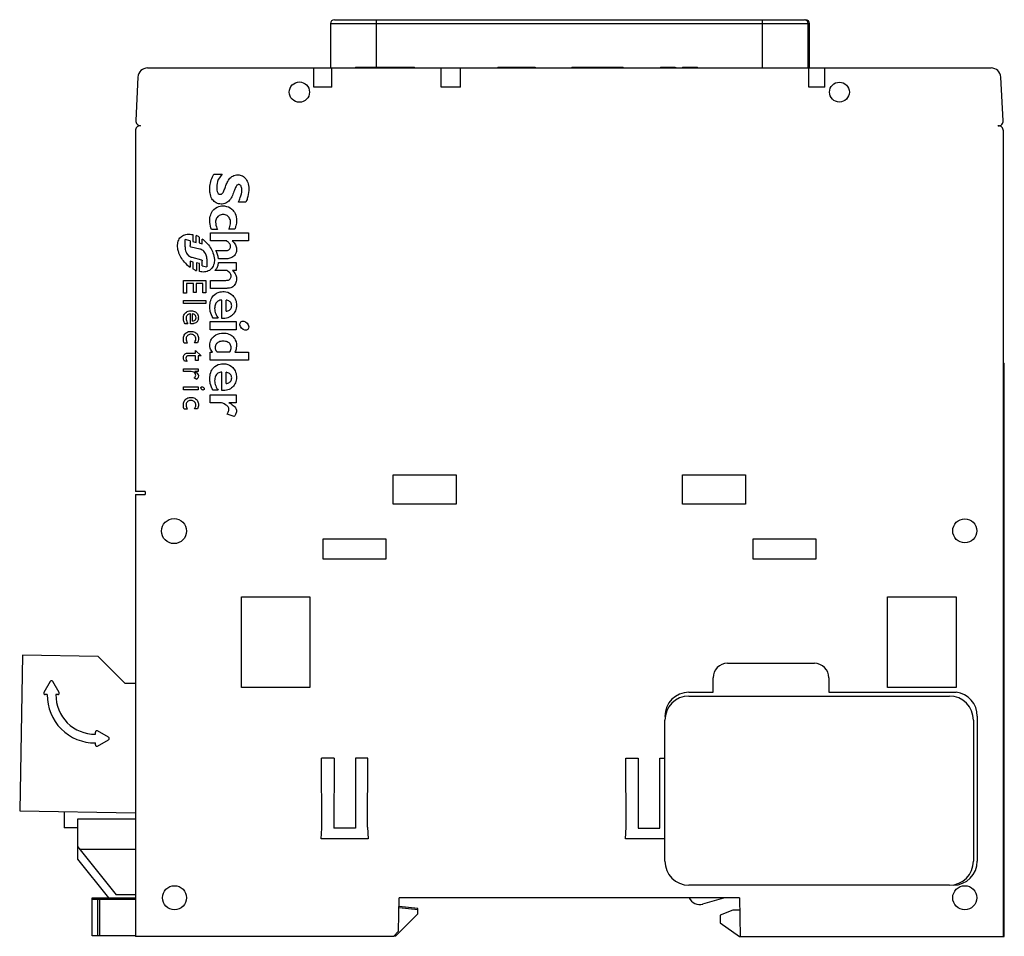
# Model space of a CAD drawing. Header units: millimetres. Extents: x 15 to 117, y 44 to 139.
import ezdxf

# ---------------------------------------------------------------- set-up
doc = ezdxf.new("R2010")
doc.units = ezdxf.units.MM
doc.header["$LTSCALE"] = 11.898179
doc.layers.get('0').update_dxf_attribs({"linetype": 'CONTINUOUS'})

msp = doc.modelspace()

# ---------------------------------------------------------------- linework, layer by layer
at = {"color": 7, "linetype": 'CONTINUOUS'}
for p, q in [((46.83, 138.36), (46.83, 133.76)), ((46.83, 138.36), (96.5, 138.36)), ((47.23, 138.76), (95.96, 138.76)), ((51.6, 133.86), (51.6, 138.76)), ((91.6, 138.76), (91.6, 133.76)), ((96, 138.76), (96.1, 138.76)), ((96.36, 133.76), (96.36, 138.36)), ((96.5, 133.76), (96.5, 138.36)), ((27.86, 133.76), (115.33, 133.76)), ((45.09, 131.76), (45.09, 133.76)), ((46.95, 131.76), (46.95, 133.76)), ((49.42, 133.86), (49.42, 133.76)), ((49.43, 133.86), (54.21, 133.86)), ((50.62, 133.76), (50.62, 133.86)), ((50.7, 133.86), (50.7, 133.76)), ((51.1, 133.76), (51.1, 133.86)), ((51.46, 133.86), (51.46, 133.76)), ((52.86, 133.86), (52.86, 133.76)), ((52.99, 133.76), (52.99, 133.86)), ((53.89, 133.86), (53.89, 133.76)), ((54.07, 133.76), (54.07, 133.86)), ((54.22, 133.86), (54.22, 133.76)), ((54.22, 133.86), (55.52, 133.86)), ((54.5, 133.76), (54.5, 133.86)), ((55.45, 133.86), (55.45, 133.76)), ((55.52, 133.76), (55.52, 133.86)), ((58.29, 131.76), (58.29, 133.76)), ((60.31, 131.76), (60.31, 133.76)), ((64.19, 133.86), (64.19, 133.76)), ((64.19, 133.86), (68.06, 133.86)), ((64.58, 133.76), (64.58, 133.86)), ((66.98, 133.86), (66.98, 133.76)), ((67.31, 133.76), (67.31, 133.86)), ((68, 133.86), (68, 133.76)), ((68.06, 133.86), (68.06, 133.76)), ((71.85, 133.86), (71.85, 133.76)), ((71.85, 133.86), (77.18, 133.86)), ((73.8, 133.86), (73.8, 133.76)), ((75.06, 133.86), (75.06, 133.76)), ((75.9, 133.86), (75.9, 133.76)), ((77.18, 133.76), (77.18, 133.86)), ((81.04, 133.86), (81.04, 133.76)), ((81.04, 133.86), (81.04, 133.76)), ((81.04, 133.86), (81.04, 133.76)), ((81.04, 133.86), (82.58, 133.86)), ((81.22, 133.76), (81.22, 133.86)), ((81.65, 133.86), (81.65, 133.76)), ((82.58, 133.86), (82.58, 133.76)), ((82.59, 133.86), (82.6, 133.86)), ((82.6, 133.86), (82.6, 133.76)), ((82.61, 133.76), (82.61, 133.86)), ((82.61, 133.86), (82.61, 133.86)), ((83.33, 133.86), (83.33, 133.76)), ((83.33, 133.86), (83.33, 133.76)), ((83.33, 133.86), (83.33, 133.76)), ((83.33, 133.86), (83.33, 133.76)), ((83.33, 133.86), (84.9, 133.86)), ((83.53, 133.76), (83.53, 133.86)), ((84.72, 133.86), (84.72, 133.76)), ((84.9, 133.76), (84.9, 133.86)), ((96.44, 131.76), (96.44, 133.76)), ((98.1, 131.76), (98.1, 133.76)), ((26.86, 132.82), (26.63, 128.31)), ((116.57, 128.29), (116.33, 132.82)), ((46.95, 131.76), (45.09, 131.76)), ((60.31, 131.76), (58.29, 131.76)), ((98.1, 131.76), (96.44, 131.76)), ((116.07, 127.76), (116.04, 127.77)), ((26.6, 127.26), (26.6, 89.86)), ((116.6, 43.76), (116.6, 127.26)), ((34.73, 122.76), (35.58, 122.76)), ((38.05, 119.84), (37.28, 119.84)), ((32.56, 116.49), (32.56, 115.79)), ((34.37, 115.83), (34.37, 116.67)), ((34.37, 116.67), (38.31, 116.67)), ((35.1, 117.02), (34.49, 117.02)), ((36.91, 117.06), (36.28, 117.06)), ((38.31, 116.67), (38.31, 115.83)), ((31.74, 115.21), (31.74, 116)), ((32.26, 115.86), (31.74, 116)), ((32.26, 115.86), (32.26, 115.36)), ((32.56, 115.79), (32.89, 115.68)), ((32.89, 115.68), (32.89, 116.38)), ((33.2, 116.23), (33.2, 115.64)), ((33.2, 115.64), (33.53, 115.53)), ((33.53, 115.53), (33.53, 116.02)), ((36.06, 115.83), (34.37, 115.83)), ((38.31, 115.83), (36.63, 115.83)), ((33.27, 114.98), (32.38, 115.2)), ((34.94, 114.83), (35.88, 114.83)), ((32.27, 113.75), (32.27, 113.11)), ((32.6, 113.65), (32.27, 113.75)), ((32.45, 114.14), (33.46, 113.87)), ((32.6, 112.9), (32.6, 113.65)), ((32.92, 113.58), (32.92, 112.76)), ((33.24, 113.49), (32.92, 113.58)), ((33.24, 112.66), (33.24, 113.49)), ((33.53, 113.27), (33.53, 113.76)), ((34.01, 113.98), (34.01, 113.16)), ((36.06, 113.99), (35.21, 113.99)), ((35.22, 113.6), (37.03, 113.6)), ((37.03, 113.6), (37.03, 112.76)), ((33.53, 113.27), (34.01, 113.16)), ((36.08, 112.76), (34.83, 112.76)), ((37.03, 112.76), (36.65, 112.76)), ((31.6, 110.42), (31.6, 111.75)), ((31.6, 111.75), (33.9, 111.75)), ((31.89, 111.43), (31.89, 110.42)), ((32.61, 111.43), (31.89, 111.43)), ((32.61, 110.49), (32.61, 111.43)), ((32.91, 111.43), (32.91, 110.49)), ((33.6, 111.43), (32.91, 111.43)), ((33.6, 110.45), (33.6, 111.43)), ((33.9, 111.75), (33.9, 110.45)), ((34.37, 110.92), (34.37, 111.75)), ((34.37, 111.75), (35.99, 111.75)), ((31.89, 110.42), (31.6, 110.42)), ((32.91, 110.49), (32.61, 110.49)), ((33.9, 110.45), (33.6, 110.45)), ((36.06, 110.92), (34.37, 110.92)), ((31.6, 109.36), (31.6, 109.66)), ((31.6, 109.66), (33.9, 109.66)), ((33.9, 109.36), (31.6, 109.36)), ((33.9, 109.66), (33.9, 109.36)), ((35.55, 107.8), (35.55, 109.71)), ((36, 108.54), (36, 109.7)), ((32.31, 107.23), (32.31, 108.29)), ((32.51, 107.52), (32.51, 108.29)), ((32.04, 107.25), (31.75, 107.25)), ((34.36, 106.63), (34.36, 107.47)), ((34.36, 107.47), (37.03, 107.47)), ((35.19, 107.84), (34.67, 107.84)), ((37.03, 107.47), (37.03, 106.63)), ((37.03, 106.63), (34.36, 106.63)), ((31.95, 105.24), (31.65, 105.24)), ((31.85, 105.57), (31.95, 105.24)), ((33.04, 105.28), (32.71, 105.28)), ((32.04, 104.21), (32.84, 104.21)), ((32.84, 104.21), (32.84, 104.48)), ((32.84, 104.48), (33.43, 103.92)), ((34.36, 103.46), (34.36, 104.3)), ((34.36, 104.3), (34.58, 104.3)), ((36.37, 104.3), (35.09, 104.3)), ((36.92, 104.3), (38.31, 104.3)), ((38.31, 104.3), (38.31, 103.46)), ((31.95, 103.36), (31.67, 103.36)), ((32.84, 103.92), (32.07, 103.92)), ((32.84, 103.44), (32.84, 103.92)), ((33.11, 103.44), (32.84, 103.44)), ((33.11, 103.92), (33.11, 103.44)), ((33.43, 103.92), (33.11, 103.92)), ((38.31, 103.46), (34.36, 103.46)), ((116.6, 103.16), (116.7, 103.16)), ((116.7, 43.76), (116.7, 103.16)), ((31.6, 102.29), (31.6, 102.59)), ((31.6, 102.59), (33.11, 102.59)), ((32.39, 102.29), (31.6, 102.29)), ((33.11, 102.29), (32.76, 102.29)), ((33.11, 102.59), (33.11, 102.29)), ((35.55, 100.32), (35.55, 102.24)), ((36, 101.06), (36, 102.22)), ((32.97, 101.49), (32.7, 101.65)), ((31.6, 100.4), (31.6, 100.7)), ((31.6, 100.7), (33.11, 100.7)), ((33.11, 100.4), (31.6, 100.4)), ((33.11, 100.7), (33.11, 100.4)), ((35.19, 100.36), (34.67, 100.36)), ((34.36, 99.06), (34.36, 99.9)), ((34.36, 99.9), (37.04, 99.9)), ((35.52, 99.06), (34.36, 99.06)), ((37.04, 99.06), (36.27, 99.06)), ((37.04, 99.9), (37.04, 99.06)), ((31.95, 98.39), (31.65, 98.39)), ((31.85, 98.72), (31.95, 98.39)), ((33.04, 98.43), (32.71, 98.43)), ((36.84, 97.65), (36.1, 97.88)), ((53.33, 88.55), (53.33, 91.58)), ((53.33, 91.58), (59.87, 91.58)), ((59.87, 91.58), (59.87, 88.55)), ((83.33, 91.58), (89.87, 91.58)), ((83.33, 88.55), (83.33, 91.58)), ((89.87, 91.58), (89.87, 88.55)), ((27.6, 89.86), (26.6, 89.86)), ((27.6, 89.86), (27.6, 89.56)), ((26.6, 89.56), (26.6, 43.76)), ((26.6, 89.56), (27.6, 89.56)), ((59.87, 88.55), (53.33, 88.55)), ((89.87, 88.55), (83.33, 88.55)), ((46.05, 82.86), (46.05, 84.96)), ((46.05, 84.96), (52.55, 84.96)), ((52.55, 84.96), (52.55, 82.86)), ((90.65, 84.96), (97.15, 84.96)), ((90.65, 82.86), (90.65, 84.96)), ((97.15, 84.96), (97.15, 82.86)), ((52.55, 82.86), (46.05, 82.86)), ((97.15, 82.86), (90.65, 82.86)), ((37.6, 69.56), (37.6, 78.96)), ((37.6, 78.96), (44.7, 78.96)), ((44.7, 78.96), (44.7, 69.56)), ((104.6, 78.96), (111.7, 78.96)), ((104.6, 69.56), (104.6, 78.96)), ((111.7, 78.96), (111.7, 69.56)), ((14.88, 72.9), (14.6, 56.76)), ((22.75, 72.76), (14.88, 72.9)), ((25.5, 70), (22.75, 72.76)), ((88, 72.06), (97, 72.06)), ((86.5, 69.06), (86.5, 70.56)), ((98.5, 70.56), (98.5, 69.06)), ((17.77, 70.17), (17.11, 69.04)), ((18.68, 69.04), (18.03, 70.17)), ((25.5, 70), (26.6, 70)), ((44.7, 69.56), (37.6, 69.56)), ((111.7, 69.56), (104.6, 69.56)), ((17.45, 68.81), (17.24, 68.81)), ((18.55, 68.81), (18.35, 68.81)), ((84, 69.06), (86.5, 69.06)), ((84, 68.66), (111, 68.66)), ((98.5, 69.06), (111.7, 69.06)), ((113.9, 66.58), (113.9, 51.56)), ((81.5, 51.56), (81.5, 66.16)), ((113.5, 66.16), (113.5, 51.56)), ((22.45, 64.71), (22.45, 64.92)), ((23.8, 64.39), (22.67, 65.05)), ((22.45, 63.61), (22.45, 63.81)), ((22.67, 63.48), (23.8, 64.13)), ((47.19, 62.24), (45.91, 62.24)), ((45.92, 54.96), (45.91, 62.24)), ((47.19, 62.24), (47.17, 54.96)), ((50.69, 62.24), (49.41, 62.24)), ((49.41, 62.24), (49.43, 54.96)), ((50.67, 55.09), (50.69, 62.24)), ((77.46, 62.24), (78.74, 62.24)), ((77.48, 55.09), (77.46, 62.24)), ((78.74, 62.24), (78.72, 54.96)), ((80.96, 62.24), (81.5, 62.24)), ((80.98, 54.96), (80.96, 62.24)), ((14.6, 56.76), (26.6, 56.55)), ((19.2, 56.68), (19.2, 55)), ((20.6, 55.92), (20.6, 51.76)), ((26.6, 55.92), (20.6, 55.92)), ((20.6, 55), (19.2, 55)), ((45.87, 53.85), (45.92, 54.96)), ((49.43, 54.96), (47.17, 54.96)), ((50.67, 55.09), (50.73, 53.85)), ((77.42, 53.85), (77.48, 55.09)), ((78.72, 54.96), (80.98, 54.96)), ((50.73, 53.85), (45.87, 53.85)), ((81.5, 53.85), (77.42, 53.85)), ((20.6, 53.06), (24.6, 48.06)), ((26.6, 52.76), (20.84, 52.76)), ((20.6, 51.76), (23.8, 47.76)), ((111, 49.06), (84, 49.06)), ((26.6, 48.06), (24.6, 48.06)), ((22.1, 43.81), (22.1, 47.76)), ((22.1, 47.76), (26.6, 47.76)), ((22.1, 47.61), (26.6, 47.61)), ((22.66, 47.76), (22.66, 43.81)), ((22.92, 43.81), (22.92, 47.76)), ((53.89, 44.3), (53.95, 47.76)), ((89.25, 47.76), (53.95, 47.76)), ((85.44, 47.12), (87.6, 47.76)), ((89.25, 47.76), (89.32, 43.76)), ((53.6, 43.81), (55.9, 46.11)), ((55.9, 46.66), (53.93, 46.86)), ((55.9, 46.51), (53.93, 46.71)), ((55.9, 46.11), (55.9, 46.66)), ((88.55, 46.46), (87.25, 45.96)), ((87.25, 45.96), (87.25, 45.16)), ((89.25, 46.46), (88.55, 46.46)), ((87.25, 45.16), (89.25, 43.76)), ((53.35, 43.76), (53.89, 44.3)), ((26.6, 43.81), (22.1, 43.81)), ((53.35, 43.76), (26.6, 43.76)), ((53.4, 43.81), (53.6, 43.81)), ((89.25, 43.76), (116.7, 43.76))]:
    msp.add_line(p, q, dxfattribs=at)
for centre, radius in [((43.6, 131.26), 1.05), ((99.6, 131.26), 1.03), ((30.6, 85.76), 1.3), ((112.6, 85.79), 1.25), ((30.65, 47.76), 1.25), ((112.6, 47.76), 1.25)]:
    msp.add_circle(centre, radius, dxfattribs=at)
for centre, radius, start, end in [((47.23, 138.36), 0.4, 90, 180), ((95.96, 138.36), 0.4, 0, 90), ((96.1, 138.36), 0.4, 0.004, 89.996), ((27.86, 132.76), 1, 90, 177), ((115.33, 132.76), 1, 3, 90), ((27.1, 127.26), 0.5, 88.4362, 180), ((27.13, 128.28), 0.5, 177, 268.4362), ((116.07, 128.26), 0.5, 270.0014, 3), ((116.1, 127.26), 0.5, 0, 93.0848), ((31.95, 114.03), 2.54, 60.2822, 68.0927), ((31.68, 113.44), 3.18, 44.0742, 54.3724), ((34.18, 115.85), 3.34, 224.2386, 235.1559), ((33.91, 115.31), 2.74, 241.6018, 248.8089), ((32.39, 107.89), 0.75, 349.4882, 355.1204), ((32.39, 107.89), 0.752, 355.0971, 4.6296), ((88, 70.56), 1.5, 90, 180), ((97, 70.56), 1.5, 360, 90), ((17.9, 70.1), 0.15, 30.0162, 149.9838), ((17.24, 68.96), 0.15, 150.0164, 269.9833), ((22.4, 68.76), 4.95, 179.4215, 270.5785), ((22.4, 68.76), 4.05, 179.2929, 270.7071), ((18.55, 68.96), 0.15, 270.0119, 29.9839), ((84, 66.56), 2.5, 90, 180), ((84, 66.16), 2.5, 90.004, 179.996), ((111, 66.16), 2.5, 0.004, 89.996), ((111.4, 66.58), 2.5, 360, 83.1079), ((22.6, 64.92), 0.15, 60.0164, 179.9833), ((23.73, 64.26), 0.15, 300.0162, 59.9838), ((22.6, 63.61), 0.15, 180.0167, 299.9836), ((84, 51.56), 2.5, 180.004, 269.996), ((111, 51.56), 2.5, 270.004, 359.996), ((111.4, 51.56), 2.5, 270, 0), ((85.1, 48.26), 1.2, 204.6269, 286.7659)]:
    msp.add_arc(centre, radius, start, end, dxfattribs=at)
msp.add_ellipse((37.89, 107.05), major_axis=(-0.361, 0.403), ratio=0.720225, dxfattribs=at)
for points, knots in [([(34.31, 121.18), (34.31, 121.4), (34.34, 121.85), (34.52, 122.37), (34.68, 122.67), (34.73, 122.76)], [0, 0, 0, 0, 0.39804, 0.801096, 1, 1, 1, 1]), ([(35.58, 122.76), (35.41, 122.51), (35.02, 122.08), (35.03, 121.49), (35.03, 121.25)], [0, 0, 0, 0, 0.556339, 1, 1, 1, 1]), ([(35.4, 120.67), (35.44, 120.67), (35.52, 120.69), (35.64, 120.78), (35.74, 120.93), (35.85, 121.2), (35.98, 121.57), (36.13, 121.95), (36.35, 122.31), (36.68, 122.61), (37.04, 122.69), (37.22, 122.69)], [0, 0, 0, 0, 0.040399, 0.088448, 0.142984, 0.221995, 0.384814, 0.547634, 0.641844, 0.813457, 1, 1, 1, 1]), ([(37.22, 122.69), (37.38, 122.69), (37.71, 122.62), (38.1, 122.26), (38.34, 121.71), (38.39, 121.01), (38.26, 120.36), (38.11, 119.97), (38.05, 119.84)], [0, 0, 0, 0, 0.137799, 0.275664, 0.435651, 0.640458, 0.879974, 1, 1, 1, 1]), ([(37.63, 121.09), (37.63, 121.21), (37.62, 121.39), (37.52, 121.57), (37.42, 121.67), (37.3, 121.68), (37.19, 121.65), (37.11, 121.59), (37.02, 121.46), (36.91, 121.23), (36.78, 120.88), (36.61, 120.41), (36.32, 119.95), (35.86, 119.67), (35.35, 119.63), (34.85, 119.81), (34.49, 120.22), (34.33, 120.71), (34.31, 121.04), (34.31, 121.18)], [0, 0, 0, 0, 0.063741, 0.086343, 0.106606, 0.133627, 0.144122, 0.161067, 0.18849, 0.225659, 0.28688, 0.38542, 0.480902, 0.565606, 0.653903, 0.740022, 0.82786, 0.931331, 1, 1, 1, 1]), ([(35.03, 121.25), (35.03, 121.15), (35.05, 121), (35.13, 120.8), (35.25, 120.69), (35.36, 120.67), (35.4, 120.67)], [0, 0, 0, 0, 0.4032, 0.590014, 0.835837, 1, 1, 1, 1]), ([(37.28, 119.84), (37.35, 120), (37.52, 120.4), (37.63, 120.83), (37.63, 121.09)], [0, 0, 0, 0, 0.400572, 1, 1, 1, 1]), ([(34.49, 117.02), (34.41, 117.25), (34.28, 117.72), (34.32, 118.38), (34.6, 119.04), (35.16, 119.44), (35.92, 119.5), (36.56, 119.25), (37, 118.65), (37.08, 118.2), (37.08, 117.95)], [0, 0, 0, 0, 0.133194, 0.255641, 0.3599, 0.506064, 0.610601, 0.762611, 0.864525, 1, 1, 1, 1]), ([(36.47, 117.74), (36.47, 117.89), (36.41, 118.18), (36.12, 118.5), (35.7, 118.6), (35.28, 118.51), (35.02, 118.26), (34.92, 117.99), (34.91, 117.84), (34.91, 117.77)], [0, 0, 0, 0, 0.175947, 0.333777, 0.499262, 0.668936, 0.827049, 0.910236, 1, 1, 1, 1]), ([(34.91, 117.77), (34.91, 117.56), (34.99, 117.31), (35.08, 117.06), (35.1, 117.02)], [0, 0, 0, 0, 0.799359, 1, 1, 1, 1]), ([(36.28, 117.06), (36.37, 117.22), (36.45, 117.46), (36.47, 117.69), (36.47, 117.74)], [0, 0, 0, 0, 0.79951, 1, 1, 1, 1]), ([(37.08, 117.95), (37.08, 117.77), (37.04, 117.46), (36.95, 117.17), (36.91, 117.06)], [0, 0, 0, 0, 0.595925, 1, 1, 1, 1]), ([(31.79, 113.52), (31.5, 113.82), (31.19, 114.29), (30.98, 115.01), (30.94, 115.52), (31.1, 116.05), (31.47, 116.42), (31.99, 116.57), (32.37, 116.53), (32.56, 116.49)], [0, 0, 0, 0, 0.289351, 0.373452, 0.516769, 0.635636, 0.745769, 0.862554, 1, 1, 1, 1]), ([(33.97, 115.65), (34.26, 115.35), (34.62, 114.79), (34.82, 113.96), (34.75, 113.36), (34.49, 112.9), (34.03, 112.63), (33.59, 112.6), (33.33, 112.64), (33.24, 112.66)], [0, 0, 0, 0, 0.291932, 0.453278, 0.585326, 0.700441, 0.813768, 0.94211, 1, 1, 1, 1]), ([(36.47, 115.27), (36.47, 115.36), (36.39, 115.55), (36.22, 115.72), (36.1, 115.8), (36.06, 115.83)], [0, 0, 0, 0, 0.401267, 0.800133, 1, 1, 1, 1]), ([(36.63, 115.83), (36.77, 115.72), (37, 115.47), (37.12, 114.99), (37.03, 114.51), (36.72, 114.14), (36.36, 114.01), (36.13, 113.99), (36.06, 113.99)], [0, 0, 0, 0, 0.195305, 0.377728, 0.566462, 0.738272, 0.919839, 1, 1, 1, 1]), ([(31.74, 115.21), (31.74, 115.03), (31.79, 114.77), (31.99, 114.41), (32.21, 114.21), (32.4, 114.15), (32.45, 114.14)], [0, 0, 0, 0, 0.390031, 0.571737, 0.880175, 1, 1, 1, 1]), ([(32.38, 115.2), (32.34, 115.22), (32.28, 115.26), (32.26, 115.33), (32.26, 115.36)], [0, 0, 0, 0, 0.600403, 1, 1, 1, 1]), ([(34.01, 113.98), (34.01, 114.23), (33.88, 114.63), (33.51, 114.92), (33.32, 114.98), (33.27, 114.98)], [0, 0, 0, 0, 0.555519, 0.88853, 1, 1, 1, 1]), ([(35.88, 114.83), (35.99, 114.83), (36.16, 114.85), (36.34, 114.96), (36.45, 115.09), (36.47, 115.2), (36.47, 115.27)], [0, 0, 0, 0, 0.402224, 0.588852, 0.762721, 1, 1, 1, 1]), ([(33.46, 113.87), (33.48, 113.86), (33.51, 113.85), (33.53, 113.81), (33.53, 113.78), (33.53, 113.76)], [0, 0, 0, 0, 0.402413, 0.599863, 1, 1, 1, 1]), ([(34.83, 112.76), (34.93, 112.84), (35.08, 113.05), (35.18, 113.35), (35.21, 113.54), (35.22, 113.6)], [0, 0, 0, 0, 0.399245, 0.801139, 1, 1, 1, 1]), ([(35.99, 111.75), (36.1, 111.75), (36.27, 111.77), (36.44, 111.9), (36.51, 112.03), (36.54, 112.25), (36.45, 112.46), (36.26, 112.63), (36.15, 112.72), (36.08, 112.76)], [0, 0, 0, 0, 0.217455, 0.312479, 0.407282, 0.50451, 0.720636, 0.850644, 1, 1, 1, 1]), ([(36.65, 112.76), (36.8, 112.63), (37.03, 112.36), (37.08, 112.02), (37.08, 111.89)], [0, 0, 0, 0, 0.595851, 1, 1, 1, 1]), ([(37.08, 111.89), (37.08, 111.73), (37.02, 111.41), (36.7, 111.04), (36.34, 110.93), (36.12, 110.92), (36.06, 110.92)], [0, 0, 0, 0, 0.306469, 0.584848, 0.881987, 1, 1, 1, 1]), ([(34.31, 109.03), (34.31, 109.25), (34.36, 109.66), (34.69, 110.27), (35.29, 110.59), (36.06, 110.6), (36.67, 110.3), (37.02, 109.73), (37.08, 109.36), (37.08, 109.17)], [0, 0, 0, 0, 0.142147, 0.265909, 0.444449, 0.572977, 0.757505, 0.879743, 1, 1, 1, 1]), ([(35.55, 109.71), (35.41, 109.71), (35.14, 109.63), (34.85, 109.29), (34.8, 108.9), (34.84, 108.45), (34.99, 108.13), (35.14, 107.91), (35.19, 107.84)], [0, 0, 0, 0, 0.175214, 0.34412, 0.545183, 0.659209, 0.901675, 1, 1, 1, 1]), ([(36, 108.54), (36.12, 108.55), (36.37, 108.62), (36.59, 108.93), (36.59, 109.24), (36.49, 109.46), (36.31, 109.63), (36.12, 109.68), (36, 109.7)], [0, 0, 0, 0, 0.20992, 0.401428, 0.595438, 0.690641, 0.786802, 1, 1, 1, 1]), ([(31.57, 107.86), (31.57, 107.99), (31.64, 108.27), (31.98, 108.55), (32.33, 108.61), (32.55, 108.58), (32.61, 108.56)], [0, 0, 0, 0, 0.274394, 0.55155, 0.868172, 1, 1, 1, 1]), ([(32.31, 108.29), (32.25, 108.28), (32.15, 108.26), (32, 108.17), (31.86, 108), (31.83, 107.64), (31.95, 107.39), (32.04, 107.25)], [0, 0, 0, 0, 0.131915, 0.24984, 0.372193, 0.638189, 1, 1, 1, 1]), ([(32.88, 107.88), (32.88, 107.96), (32.84, 108.13), (32.67, 108.25), (32.55, 108.28), (32.51, 108.29)], [0, 0, 0, 0, 0.402169, 0.799237, 1, 1, 1, 1]), ([(32.61, 108.56), (32.69, 108.54), (32.82, 108.49), (32.93, 108.4), (32.97, 108.35)], [0, 0, 0, 0, 0.549346, 1, 1, 1, 1]), ([(32.97, 108.35), (33.02, 108.3), (33.1, 108.18), (33.13, 108.03), (33.14, 107.95)], [0, 0, 0, 0, 0.458943, 1, 1, 1, 1]), ([(34.67, 107.84), (34.52, 108.05), (34.34, 108.44), (34.31, 108.87), (34.31, 109.03)], [0, 0, 0, 0, 0.60089, 1, 1, 1, 1]), ([(37.08, 109.17), (37.08, 108.98), (37.02, 108.6), (36.69, 108.13), (36.18, 107.83), (35.77, 107.79), (35.55, 107.8)], [0, 0, 0, 0, 0.248435, 0.483017, 0.720645, 1, 1, 1, 1]), ([(31.75, 107.25), (31.68, 107.36), (31.58, 107.56), (31.57, 107.77), (31.57, 107.86)], [0, 0, 0, 0, 0.59765, 1, 1, 1, 1]), ([(32.51, 107.52), (32.59, 107.53), (32.7, 107.55), (32.85, 107.68), (32.88, 107.8), (32.88, 107.88)], [0, 0, 0, 0, 0.401479, 0.600678, 1, 1, 1, 1]), ([(32.89, 107.37), (32.88, 107.36), (32.81, 107.32), (32.7, 107.28), (32.61, 107.26), (32.58, 107.25)], [0, 0, 0, 0, 0.145612, 0.730439, 1, 1, 1, 1]), ([(33.13, 107.75), (33.11, 107.64), (33.05, 107.5), (32.93, 107.4), (32.89, 107.37)], [0, 0, 0, 0, 0.713545, 1, 1, 1, 1]), ([(31.65, 105.24), (31.63, 105.3), (31.59, 105.44), (31.56, 105.64), (31.58, 105.94), (31.74, 106.26), (32.05, 106.44), (32.25, 106.46), (32.32, 106.46)], [0, 0, 0, 0, 0.10861, 0.256992, 0.38907, 0.63343, 0.875389, 1, 1, 1, 1]), ([(32.32, 106.46), (32.47, 106.46), (32.76, 106.41), (33.08, 106.13), (33.18, 105.69), (33.1, 105.42), (33.04, 105.28)], [0, 0, 0, 0, 0.258988, 0.487343, 0.726838, 1, 1, 1, 1]), ([(34.31, 105.04), (34.31, 105.22), (34.38, 105.57), (34.8, 106.09), (35.45, 106.32), (36.13, 106.27), (36.65, 106.02), (37.06, 105.5), (37.13, 104.85), (36.98, 104.44), (36.92, 104.3)], [0, 0, 0, 0, 0.10731, 0.21421, 0.389839, 0.514967, 0.626436, 0.734901, 0.905771, 1, 1, 1, 1]), ([(32.87, 105.69), (32.87, 105.8), (32.79, 106.02), (32.47, 106.18), (32.12, 106.15), (31.91, 105.96), (31.85, 105.74), (31.85, 105.62), (31.85, 105.57)], [0, 0, 0, 0, 0.192737, 0.389957, 0.60178, 0.790383, 0.891455, 1, 1, 1, 1]), ([(32.71, 105.28), (32.75, 105.33), (32.83, 105.45), (32.87, 105.6), (32.87, 105.69)], [0, 0, 0, 0, 0.399077, 1, 1, 1, 1]), ([(35.68, 105.44), (35.53, 105.44), (35.31, 105.41), (35.02, 105.23), (34.85, 104.96), (34.87, 104.57), (35.02, 104.38), (35.09, 104.3)], [0, 0, 0, 0, 0.265718, 0.377104, 0.591235, 0.810534, 1, 1, 1, 1]), ([(36.52, 104.77), (36.52, 104.89), (36.48, 105.09), (36.26, 105.33), (35.98, 105.43), (35.76, 105.44), (35.68, 105.44)], [0, 0, 0, 0, 0.309352, 0.462616, 0.799083, 1, 1, 1, 1]), ([(31.57, 103.72), (31.57, 103.83), (31.61, 104.04), (31.84, 104.19), (31.99, 104.21), (32.04, 104.21)], [0, 0, 0, 0, 0.400642, 0.800233, 1, 1, 1, 1]), ([(34.58, 104.3), (34.48, 104.42), (34.34, 104.67), (34.31, 104.94), (34.31, 105.04)], [0, 0, 0, 0, 0.597211, 1, 1, 1, 1]), ([(36.37, 104.3), (36.44, 104.41), (36.51, 104.57), (36.52, 104.74), (36.52, 104.77)], [0, 0, 0, 0, 0.797239, 1, 1, 1, 1]), ([(31.67, 103.36), (31.62, 103.45), (31.58, 103.57), (31.57, 103.7), (31.57, 103.72)], [0, 0, 0, 0, 0.803765, 1, 1, 1, 1]), ([(32.07, 103.92), (32.02, 103.92), (31.94, 103.9), (31.86, 103.82), (31.84, 103.75), (31.84, 103.7)], [0, 0, 0, 0, 0.401736, 0.601681, 1, 1, 1, 1]), ([(31.84, 103.7), (31.84, 103.6), (31.88, 103.48), (31.94, 103.38), (31.95, 103.36)], [0, 0, 0, 0, 0.800027, 1, 1, 1, 1]), ([(32.85, 101.93), (32.85, 101.97), (32.82, 102.1), (32.66, 102.26), (32.48, 102.29), (32.39, 102.29), (32.39, 102.29)], [0, 0, 0, 0, 0.188557, 0.591637, 0.990322, 1, 1, 1, 1]), ([(32.76, 102.29), (32.8, 102.27), (32.86, 102.23), (32.99, 102.14), (33.11, 102.01), (33.14, 101.89), (33.14, 101.85)], [0, 0, 0, 0, 0.197656, 0.39799, 0.8028, 1, 1, 1, 1]), ([(34.31, 101.56), (34.31, 101.77), (34.36, 102.18), (34.69, 102.79), (35.29, 103.12), (36.06, 103.12), (36.67, 102.82), (37.02, 102.25), (37.08, 101.88), (37.08, 101.7)], [0, 0, 0, 0, 0.142118, 0.265912, 0.444547, 0.573168, 0.75773, 0.879948, 1, 1, 1, 1]), ([(35.55, 102.24), (35.41, 102.23), (35.14, 102.15), (34.85, 101.81), (34.8, 101.42), (34.84, 100.97), (34.99, 100.65), (35.14, 100.43), (35.19, 100.36)], [0, 0, 0, 0, 0.175307, 0.344473, 0.54556, 0.659731, 0.902658, 1, 1, 1, 1]), ([(36, 101.06), (36.12, 101.07), (36.37, 101.14), (36.59, 101.45), (36.59, 101.77), (36.49, 101.98), (36.31, 102.15), (36.12, 102.21), (36, 102.22)], [0, 0, 0, 0, 0.210343, 0.40266, 0.596513, 0.691447, 0.787328, 1, 1, 1, 1]), ([(32.7, 101.65), (32.73, 101.68), (32.8, 101.76), (32.85, 101.86), (32.85, 101.93)], [0, 0, 0, 0, 0.399947, 1, 1, 1, 1]), ([(33.14, 101.85), (33.14, 101.77), (33.09, 101.64), (33, 101.53), (32.97, 101.49)], [0, 0, 0, 0, 0.600795, 1, 1, 1, 1]), ([(34.67, 100.36), (34.52, 100.57), (34.34, 100.97), (34.31, 101.39), (34.31, 101.56)], [0, 0, 0, 0, 0.600889, 1, 1, 1, 1]), ([(37.08, 101.7), (37.08, 101.51), (37.02, 101.13), (36.69, 100.65), (36.17, 100.35), (35.77, 100.31), (35.55, 100.32)], [0, 0, 0, 0, 0.248434, 0.483114, 0.720851, 1, 1, 1, 1]), ([(33.66, 100.39), (33.63, 100.38), (33.56, 100.38), (33.46, 100.45), (33.4, 100.54), (33.39, 100.64), (33.42, 100.69), (33.46, 100.71), (33.46, 100.71)], [0, 0, 0, 0, 0.190276, 0.380834, 0.664625, 0.802241, 0.939992, 1, 1, 1, 1]), ([(33.46, 100.71), (33.5, 100.73), (33.57, 100.72), (33.66, 100.66), (33.72, 100.57), (33.74, 100.46), (33.69, 100.41), (33.66, 100.39), (33.66, 100.39)], [0, 0, 0, 0, 0.198923, 0.398796, 0.598843, 0.835191, 0.953789, 1, 1, 1, 1]), ([(31.65, 98.39), (31.63, 98.45), (31.59, 98.59), (31.56, 98.8), (31.58, 99.1), (31.74, 99.42), (32.05, 99.59), (32.25, 99.61), (32.32, 99.61)], [0, 0, 0, 0, 0.111417, 0.258466, 0.390368, 0.634619, 0.876527, 1, 1, 1, 1]), ([(32.87, 98.85), (32.87, 98.95), (32.79, 99.17), (32.47, 99.33), (32.12, 99.31), (31.91, 99.11), (31.85, 98.89), (31.85, 98.77), (31.85, 98.72)], [0, 0, 0, 0, 0.192271, 0.389304, 0.60162, 0.790456, 0.891562, 1, 1, 1, 1]), ([(32.32, 99.61), (32.47, 99.61), (32.76, 99.57), (33.08, 99.28), (33.18, 98.84), (33.1, 98.57), (33.04, 98.43)], [0, 0, 0, 0, 0.258646, 0.487059, 0.726756, 1, 1, 1, 1]), ([(36.1, 97.88), (36.13, 97.92), (36.19, 98.02), (36.26, 98.17), (36.32, 98.39), (36.25, 98.62), (35.97, 98.88), (35.71, 98.99), (35.52, 99.06)], [0, 0, 0, 0, 0.099741, 0.206845, 0.305421, 0.502815, 0.611308, 1, 1, 1, 1]), ([(36.27, 99.06), (36.44, 98.99), (36.67, 98.86), (36.91, 98.64), (37.03, 98.48), (37.09, 98.3), (37.09, 98.11), (37.01, 97.88), (36.91, 97.74), (36.84, 97.65)], [0, 0, 0, 0, 0.29721, 0.41856, 0.520355, 0.619994, 0.718087, 0.816297, 1, 1, 1, 1]), ([(32.71, 98.43), (32.75, 98.48), (32.83, 98.61), (32.87, 98.76), (32.87, 98.85)], [0, 0, 0, 0, 0.399086, 1, 1, 1, 1])]:
    msp.add_open_spline(points, degree=3, knots=knots, dxfattribs=at)
for points in [[(35.21, 113.99), (35.17, 114.29), (35.08, 114.57), (34.94, 114.83)], [(32.58, 107.25), (32.49, 107.23), (32.4, 107.23), (32.31, 107.23)]]:
    msp.add_open_spline(points, degree=3, dxfattribs=at)

doc.saveas('drawing.dxf')
